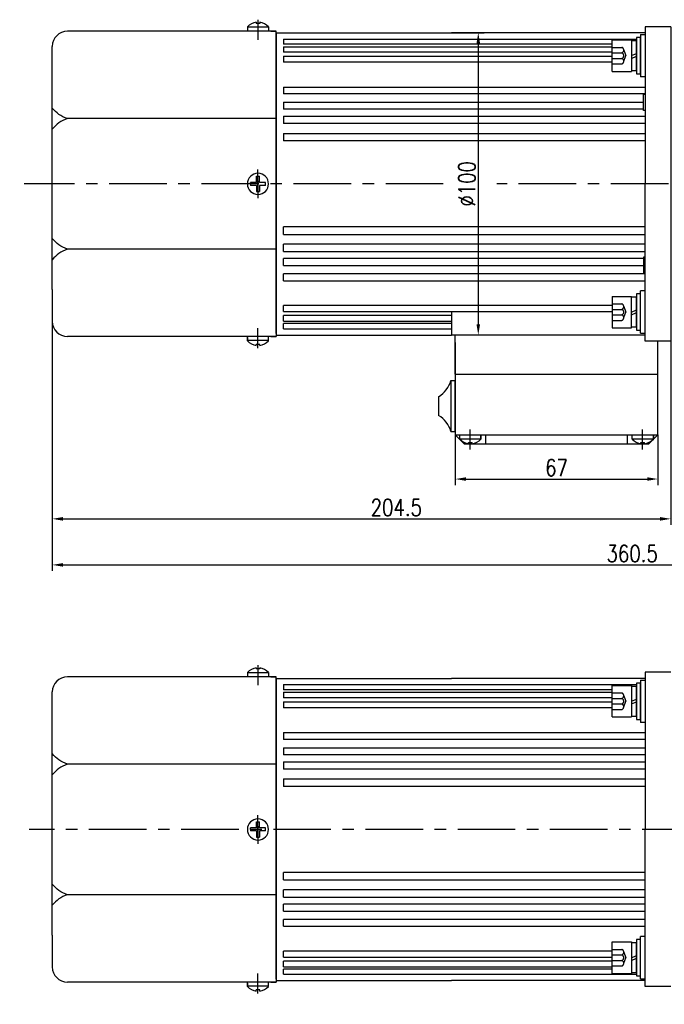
# Model space of a CAD drawing. Header units: inches. Extents: x 331 to 12887, y -474 to 4488.
# Tile 113 of 122: x 11751 to 11964, y -160 to 166. Entities that reach past the tile are written whole.
import ezdxf

# ---------------------------------------------------------------- set-up
doc = ezdxf.new("R2010")
doc.units = ezdxf.units.IN
doc.header["$LTSCALE"] = 10
doc.header["$MEASUREMENT"] = 0
doc.linetypes.add('CENTER', pattern=[10.16, 6.35, -1.27, 1.27, -1.27])
doc.linetypes.add('HIDDEN', pattern=[1.905, 1.27, -0.635])
for name, color, linetype in [('1轮廓实线层', 7, 'Continuous'), ('3中心线层', 1, 'CENTER'), ('4虚线层', 6, 'HIDDEN'), ('7标注层', 4, 'Continuous')]:
    doc.layers.add(name, color=color, linetype=linetype)
doc.styles.add('PC_TEXTSTYLE', font='isocp.shx', dxfattribs={"width": 0.8, "bigfont": 'HZFS.SHX'})
doc.styles.add('TH_GBDIM', font='romans.shx', dxfattribs={"width": 0.8, "bigfont": 'gbcbig.shx'})
doc.dimstyles.new('TH_GBDIM', dxfattribs={"dimtxt": 3.5, "dimasz": 2.5, "dimexe": 2, "dimexo": 0, "dimgap": 1, "dimtad": 1, "dimdec": 4, "dimdsep": 46, "dimtxsty": 'TH_GBDIM', "dimcen": 0.09, "dimclrd": 4, "dimclre": 4, "dimclrt": 3, "dimadec": 0, "dimazin": 0, "dimtfac": 1, "dimtdec": 4, "dimtmove": 0, "dimatfit": 3, "dimfxl": 1, "dimtzin": 0, "dimarcsym": 0})
doc.dimstyles.new('线性标注', dxfattribs={"dimtxt": 2.5, "dimasz": 3, "dimexe": 2, "dimexo": 0, "dimgap": 1, "dimtad": 1, "dimtih": 1, "dimtoh": 1, "dimdsep": 46, "dimtxsty": 'PC_TEXTSTYLE', "dimcen": 0.09, "dimclrt": 3, "dimadec": 0, "dimazin": 0, "dimtfac": 0.7, "dimtix": 1, "dimtmove": 0, "dimatfit": 0, "dimfxl": 1, "dimtzin": 0, "dimarcsym": 0})
doc.dimstyles.new('角度标注', dxfattribs={"dimtxt": 3.5, "dimasz": 3, "dimexe": 2, "dimexo": 0, "dimgap": 1, "dimtad": 1, "dimtih": 1, "dimtoh": 1, "dimdsep": 46, "dimtxsty": 'PC_TEXTSTYLE', "dimsah": 1, "dimcen": 0.09, "dimclrd": 4, "dimclrt": 3, "dimadec": 0, "dimazin": 0, "dimtfac": 0.7, "dimtmove": 0, "dimatfit": 0, "dimfxl": 1, "dimtzin": 0, "dimarcsym": 0})

# ---------------------------------------------------------------- blocks, each defined once
blk = doc.blocks.new('*D556')
at = {"layer": '7标注层', "color": 0, "lineweight": -2, "transparency": 16777216}
for p, q in [((12134.16, -101.89), (12151.97, -101.89)), ((12117.77, -149.5), (12128.01, -159.74))]:
    blk.add_line(p, q, dxfattribs=at)
at = {"layer": '7标注层', "color": 4, "lineweight": -2, "transparency": 16777216}
for start, end in [(340.385, 357.4873), (317.5127, 334.5535)]:
    blk.add_arc((12070.16, -101.89), 79.81, start, end, dxfattribs=at)
at = {"layer": '7标注层', "color": 4, "transparency": 16777216}
for points in [[(12149.31, -105.37), (12150.48, -105.4), (12149.97, -101.89)], [(12129.44, -156.2), (12128.59, -155.39), (12126.59, -158.33)]]:
    blk.add_solid(points, dxfattribs=at)
at = {"layer": 'Defpoints', "color": 0, "transparency": 16777216}
for p in [(11750.88, -101.89), (12070.16, -101.89), (12134.16, -101.89), (12139.28, -141.8), (12117.77, -149.5)]:
    blk.add_point(p, dxfattribs=at)
at = {"layer": '7标注层', "color": 3, "transparency": 16777216, "insert": (12143.9, -132.43), "char_height": 5.5, "attachment_point": 5, "style": 'TH_GBDIM'}
blk.add_mtext('45°', dxfattribs=at)
blk = doc.blocks.new('*D557')
at = {"layer": '7标注层', "color": 0, "lineweight": -2, "transparency": 16777216}
for p, q in [((12122.16, 87.21), (12122.16, -16.36)), ((11761.66, 76.71), (11761.66, -16.36)), ((11765.16, -14.36), (12118.66, -14.36))]:
    blk.add_line(p, q, dxfattribs=at)
at = {"layer": '7标注层', "color": 0, "transparency": 16777216}
for points in [[(11765.16, -13.77), (11765.16, -14.94), (11761.66, -14.36)], [(12118.66, -13.77), (12118.66, -14.94), (12122.16, -14.36)]]:
    blk.add_solid(points, dxfattribs=at)
at = {"layer": 'Defpoints', "color": 0, "transparency": 16777216}
for p in [(12122.16, 87.21), (11761.66, 76.71), (12122.16, -14.36)]:
    blk.add_point(p, dxfattribs=at)
at = {"layer": '7标注层', "color": 3, "transparency": 16777216, "insert": (11953.41, -10.61), "char_height": 5.5, "attachment_point": 5, "style": 'TH_GBDIM'}
blk.add_mtext('360.5', dxfattribs=at)
blk = doc.blocks.new('*D845')
at = {"layer": '7标注层', "color": 0, "lineweight": -2, "transparency": 16777216}
for p, q in [((11966.16, 163.71), (11966.16, -1.12)), ((11761.66, 76.71), (11761.66, -1.12)), ((11765.16, 0.88), (11962.66, 0.88))]:
    blk.add_line(p, q, dxfattribs=at)
at = {"layer": '7标注层', "color": 0, "transparency": 16777216}
for points in [[(11765.16, 1.46), (11765.16, 0.29), (11761.66, 0.88)], [(11962.66, 1.46), (11962.66, 0.29), (11966.16, 0.88)]]:
    blk.add_solid(points, dxfattribs=at)
at = {"layer": 'Defpoints', "color": 0, "transparency": 16777216}
for p in [(11966.16, 163.71), (11761.66, 76.71), (11966.16, 0.88)]:
    blk.add_point(p, dxfattribs=at)
at = {"layer": '7标注层', "color": 3, "transparency": 16777216, "insert": (11875.41, 4.63), "char_height": 5.5, "attachment_point": 5, "style": 'TH_GBDIM'}
blk.add_mtext('204.5', dxfattribs=at)
blk = doc.blocks.new('*D846')
at = {"layer": '7标注层', "color": 4, "lineweight": -2, "transparency": 16777216}
for p, q in [((11893.66, 161.71), (11904.52, 161.71)), ((11902.52, 158.21), (11902.52, 65.21)), ((11893.66, 61.71), (11904.52, 61.71))]:
    blk.add_line(p, q, dxfattribs=at)
at = {"layer": '7标注层', "color": 4, "transparency": 16777216}
for points in [[(11901.94, 158.21), (11903.1, 158.21), (11902.52, 161.71)], [(11901.94, 65.21), (11903.1, 65.21), (11902.52, 61.71)]]:
    blk.add_solid(points, dxfattribs=at)
at = {"layer": 'Defpoints', "color": 0, "transparency": 16777216}
for p in [(11893.66, 161.71), (11893.66, 61.71), (11902.52, 61.71)]:
    blk.add_point(p, dxfattribs=at)
at = {"layer": '7标注层', "color": 3, "transparency": 16777216, "insert": (11898.77, 111.71), "char_height": 5.5, "attachment_point": 5, "rotation": 90, "style": 'TH_GBDIM'}
blk.add_mtext('%%C100', dxfattribs=at)
blk = doc.blocks.new('*D844')
at = {"layer": '7标注层', "color": 4, "lineweight": -2, "transparency": 16777216}
for p, q in [((11894.91, 28.71), (11894.91, 12.05)), ((11961.91, 28.71), (11961.91, 12.05)), ((11898.41, 14.05), (11958.41, 14.05))]:
    blk.add_line(p, q, dxfattribs=at)
at = {"layer": '7标注层', "color": 4, "transparency": 16777216}
for points in [[(11898.41, 14.63), (11898.41, 13.47), (11894.91, 14.05)], [(11958.41, 14.63), (11958.41, 13.47), (11961.91, 14.05)]]:
    blk.add_solid(points, dxfattribs=at)
at = {"layer": 'Defpoints', "color": 0, "transparency": 16777216}
for p in [(11894.91, 28.71), (11961.91, 28.71), (11961.91, 14.05)]:
    blk.add_point(p, dxfattribs=at)
at = {"layer": '7标注层', "color": 3, "transparency": 16777216, "insert": (11928.41, 17.8), "char_height": 5.5, "attachment_point": 5, "style": 'TH_GBDIM'}
blk.add_mtext('67', dxfattribs=at)

msp = doc.modelspace()

# ---------------------------------------------------------------- linework, layer by layer
for p, q in [((11826.15794, 163.64433), (11826.15794, 162.20898)), ((11833.15794, 163.54992), (11826.15794, 163.54992)), ((11829.05794, 165.23718), (11829.05794, 164.80898)), ((11830.25794, 164.80898), (11829.05794, 164.80898)), ((11830.25794, 165.23718), (11830.25794, 164.80898)), ((11833.15794, 163.64433), (11833.15794, 162.20898)), ((11835.65794, 162.20898), (11766.65794, 162.20898)), ((11833.90794, 162.20898), (11835.65794, 162.20898)), ((11835.65794, 161.20898), (11835.65794, 162.20898)), ((11835.65794, 161.20898), (11835.65794, 111.70898)), ((11761.65794, 146.70898), (11761.65794, 157.20898)), ((11761.65794, 76.70898), (11761.65794, 146.70898)), ((11835.65794, 133.29022), (11766.65794, 133.29022)), ((11835.65794, 62.20898), (11835.65794, 111.70898)), ((11835.65794, 90.12774), (11766.65794, 90.12774)), ((11761.65794, 76.70898), (11761.65794, 66.20898)), ((11835.65794, 62.20898), (11835.65794, 61.20898)), ((11824.34632, 61.20898), (11766.65794, 61.20898)), ((11835.65794, 61.20898), (11824.34632, 61.20898)), ((11826.15794, 59.77364), (11826.15794, 61.20898)), ((11826.15794, 60.90623), (11826.15794, 59.77363)), ((11833.15794, 59.86804), (11826.15794, 59.86804)), ((11833.15794, 59.77364), (11833.15794, 61.20898)), ((11833.90794, 61.20898), (11835.65794, 61.20898)), ((11833.90794, 61.20898), (11835.65794, 61.20898)), ((11961.90794, 28.70898), (11961.90794, 59.70898)), ((11830.25794, 58.60898), (11829.05794, 58.60898)), ((11829.05794, 58.18078), (11829.05794, 58.60898)), ((11830.25794, 58.18078), (11830.25794, 58.60898)), ((11896.40794, 27.27364), (11896.40794, 28.70898)), ((11896.40794, 27.36804), (11903.40794, 27.36804)), ((11899.30794, 26.10898), (11900.50794, 26.10898)), ((11899.30794, 25.68078), (11899.30794, 26.10898)), ((11900.50794, 25.68078), (11900.50794, 26.10898)), ((11903.40793, 28.40623), (11903.40793, 27.27363)), ((11903.40794, 27.27364), (11903.40794, 28.70898)), ((11953.40794, 27.27364), (11953.40794, 28.70898)), ((11953.40794, 27.36804), (11960.40794, 27.36804)), ((11956.30794, 26.10898), (11957.50794, 26.10898)), ((11956.30794, 25.68078), (11956.30794, 26.10898)), ((11957.50794, 25.68078), (11957.50794, 26.10898)), ((11960.45479, 28.40623), (11960.45479, 27.27363)), ((11960.4548, 27.27364), (11960.4548, 28.70898)), ((11829.05793, -48.36024), (11829.05793, -48.78844)), ((11830.25793, -48.78844), (11829.05793, -48.78844)), ((11830.25793, -48.36024), (11830.25793, -48.78844)), ((11835.65793, -51.38844), (11766.65793, -51.38844)), ((11826.15793, -49.95309), (11826.15793, -51.38844)), ((11833.15793, -50.0475), (11826.15793, -50.0475)), ((11833.15793, -49.95309), (11833.15793, -51.38844)), ((11833.90793, -51.38844), (11835.65793, -51.38844)), ((11835.65793, -52.38844), (11835.65793, -51.38844)), ((11835.65793, -52.38844), (11835.65793, -101.88844)), ((11761.65793, -66.88844), (11761.65793, -56.38844)), ((11761.65793, -136.88844), (11761.65793, -66.88844)), ((11835.65793, -80.3072), (11766.65793, -80.3072)), ((11835.65793, -151.38844), (11835.65793, -101.88844)), ((11835.65793, -123.46968), (11766.65793, -123.46968)), ((11761.65793, -136.88844), (11761.65793, -147.38844)), ((11824.34632, -152.38844), (11766.65793, -152.38844)), ((11835.65793, -152.38844), (11824.34632, -152.38844)), ((11826.15793, -153.82378), (11826.15793, -152.38844)), ((11826.15794, -152.69119), (11826.15794, -153.82379)), ((11833.15793, -153.82378), (11833.15793, -152.38844)), ((11833.90793, -152.38844), (11835.65793, -152.38844)), ((11833.90793, -152.38844), (11835.65793, -152.38844)), ((11835.65793, -151.38844), (11835.65793, -152.38844)), ((11833.15793, -153.72938), (11826.15793, -153.72938)), ((11830.25793, -154.98844), (11829.05793, -154.98844)), ((11829.05793, -155.41664), (11829.05793, -154.98844)), ((11830.25793, -155.41664), (11830.25793, -154.98844))]:
    msp.add_line(p, q)
for centre, radius, start, end in [((11830.61783, 158.96084), 6.46728, 103.957243, 133.5991462), ((11828.69804, 158.96084), 6.46728, 46.4008538, 76.042757), ((11766.65794, 157.20898), 5, 90, 180), ((11766.65794, 66.20898), 5, 180, 270), ((11830.61783, 64.45713), 6.46728, 226.4008538, 256.042757), ((11828.69804, 64.45713), 6.46728, 283.957243, 313.5991462), ((11900.86783, 31.95713), 6.46728, 226.4008538, 256.042757), ((11898.94804, 31.95713), 6.46728, 283.957243, 313.5991462), ((11957.86783, 31.95713), 6.46728, 226.4008538, 256.042757), ((11955.94804, 31.95713), 6.46728, 283.957243, 313.5991462), ((11830.61783, -54.63658), 6.46728, 103.957243, 133.5991462), ((11828.69804, -54.63658), 6.46728, 46.4008538, 76.042757), ((11766.65793, -56.38844), 5, 90, 180), ((11766.65793, -147.38844), 5, 180, 270), ((11830.61783, -149.1403), 6.46728, 226.4008538, 256.042757), ((11828.69804, -149.1403), 6.46728, 283.957243, 313.5991462)]:
    msp.add_arc(centre, radius, start, end)
for points in [[(11766.65794, 133.29022), (11763.80279, 134.70583), (11761.65794, 136.79542)], [(11766.65794, 133.29022), (11763.80279, 131.87462), (11761.65794, 129.78503)], [(11766.65794, 90.12774), (11763.80279, 91.54334), (11761.65794, 93.63293)], [(11766.65794, 90.12774), (11763.80279, 88.71214), (11761.65794, 86.62255)], [(11766.65793, -80.3072), (11763.80278, -78.89159), (11761.65793, -76.802)], [(11766.65793, -80.3072), (11763.80278, -81.7228), (11761.65793, -83.81239)], [(11766.65793, -123.46968), (11763.80278, -122.05408), (11761.65793, -119.96449)], [(11766.65793, -123.46968), (11763.80278, -124.88529), (11761.65793, -126.97488)]]:
    msp.add_spline(points, degree=3)
at = {"layer": '1轮廓实线层'}
for p, q in [((11957.65794, 163.70898), (11957.65794, 153.70898)), ((11966.15794, 163.70898), (11957.65794, 163.70898)), ((11835.65794, 111.70898), (11835.65794, 161.70898)), ((11835.65794, 161.70898), (11893.65794, 161.70898)), ((11835.65794, 161.70898), (11835.65794, 61.70898)), ((11838.15794, 159.638), (11954.87794, 159.638)), ((11838.15794, 159.638), (11838.15794, 157.92549)), ((11957.65794, 161.70898), (11893.65794, 161.70898)), ((11956.15794, 160.13539), (11954.87794, 160.13539)), ((11954.87794, 160.13539), (11954.87794, 157.49539)), ((11956.15794, 161.13539), (11956.15794, 147.13539)), ((11956.15794, 161.13539), (11957.65794, 161.13539)), ((11956.15794, 157.49539), (11956.15794, 160.13539)), ((11946.79794, 157.92549), (11838.15794, 157.92549)), ((11838.15794, 157.10636), (11946.79794, 157.10636)), ((11838.15794, 157.10636), (11838.15794, 155.25577)), ((11946.79794, 148.93539), (11946.79794, 159.33539)), ((11946.79794, 159.33539), (11953.19794, 159.33539)), ((11953.19794, 159.33539), (11953.19794, 148.93539)), ((11953.19794, 159.05539), (11953.19794, 149.21539)), ((11954.87794, 159.05539), (11953.19794, 159.05539)), ((11954.87794, 149.21539), (11954.87794, 159.05539)), ((11954.87794, 157.49539), (11954.87794, 150.77539)), ((11956.15794, 150.77539), (11956.15794, 157.49539)), ((11946.79794, 155.25577), (11838.15794, 155.25577)), ((11838.15794, 153.91658), (11946.79794, 153.91658)), ((11838.15794, 153.91658), (11838.15794, 151.93687)), ((11953.19794, 154.13539), (11954.87794, 154.85915)), ((11953.19794, 153.23068), (11954.87794, 153.95445)), ((11957.65794, 153.70898), (11957.65794, 111.70898)), ((11946.79794, 151.93687), (11838.15794, 151.93687)), ((11954.87794, 150.77539), (11954.87794, 148.13539)), ((11956.15794, 148.13539), (11956.15794, 150.77539)), ((11946.79794, 148.93539), (11953.19794, 148.93539)), ((11953.19794, 149.21539), (11954.87794, 149.21539)), ((11954.87794, 148.13539), (11956.15794, 148.13539)), ((11957.65794, 147.13539), (11956.15794, 147.13539)), ((11838.15794, 143.74206), (11957.65794, 143.74206)), ((11838.15794, 143.74206), (11838.15794, 141.4975)), ((11957.65794, 141.4975), (11838.15794, 141.4975)), ((11957.15794, 141.40898), (11957.65794, 141.40898)), ((11957.15794, 136.00898), (11957.15794, 141.40898)), ((11838.15794, 138.71089), (11957.15734, 138.71089)), ((11838.15794, 138.71089), (11838.15794, 136.38146)), ((11957.15794, 136.38146), (11838.15794, 136.38146)), ((11838.15794, 134.08989), (11957.65794, 134.08989)), ((11838.15794, 134.08989), (11838.15794, 131.70049)), ((11957.65794, 136.00898), (11957.15794, 136.00898)), ((11957.65794, 131.70049), (11838.15794, 131.70049)), ((11838.15794, 128.40983), (11957.65794, 128.40983)), ((11838.15794, 128.40983), (11838.15794, 125.96628)), ((11957.65794, 125.96628), (11838.15794, 125.96628)), ((11829.15794, 112.20898), (11829.15794, 114.20898)), ((11829.15794, 114.20898), (11830.15794, 114.20898)), ((11830.15794, 112.20898), (11830.15794, 114.20898)), ((11829.15794, 112.20898), (11827.15794, 112.20898)), ((11827.15794, 111.70898), (11827.15794, 112.20898)), ((11827.15794, 111.70898), (11827.15794, 111.20898)), ((11829.15794, 111.20898), (11827.15794, 111.20898)), ((11829.15794, 111.20898), (11829.15794, 109.20898)), ((11832.15794, 112.20898), (11830.15794, 112.20898)), ((11832.15794, 111.20898), (11830.15794, 111.20898)), ((11830.15794, 111.20898), (11830.15794, 109.20898)), ((11832.15794, 111.20898), (11832.15794, 112.20898)), ((11835.65794, 111.70898), (11835.65794, 61.70898)), ((11957.65794, 69.70898), (11957.65794, 111.70898)), ((11829.15794, 109.20898), (11830.15794, 109.20898)), ((11838.15794, 95.00813), (11838.15794, 97.45169)), ((11957.65794, 97.45169), (11838.15794, 97.45169)), ((11838.15794, 95.00813), (11957.65794, 95.00813)), ((11838.15794, 89.32807), (11838.15794, 91.71747)), ((11957.65794, 91.71747), (11838.15794, 91.71747)), ((11838.15794, 89.32807), (11957.65794, 89.32807)), ((11838.15794, 84.70708), (11838.15794, 87.0365)), ((11957.15794, 87.0365), (11838.15794, 87.0365)), ((11838.15794, 84.70708), (11957.15794, 84.70708)), ((11952.59389, 84.70708), (11957.15734, 84.70708)), ((11957.65794, 87.40898), (11957.15794, 87.40898)), ((11957.15794, 87.40898), (11957.15794, 82.00898)), ((11838.15794, 79.67591), (11838.15794, 81.92046)), ((11957.65794, 81.92046), (11838.15794, 81.92046)), ((11957.65794, 81.92046), (11952.62409, 81.92046)), ((11957.15794, 82.00898), (11957.65794, 82.00898)), ((11838.15794, 79.67591), (11957.65794, 79.67591)), ((11952.61818, 79.67591), (11957.65794, 79.67591)), ((11956.15794, 75.28257), (11954.87794, 75.28257)), ((11954.87794, 75.28257), (11954.87794, 72.64257)), ((11957.65794, 76.28257), (11956.15794, 76.28257)), ((11956.15794, 62.28257), (11956.15794, 76.28257)), ((11956.15794, 72.64257), (11956.15794, 75.28257)), ((11946.79795, 74.48257), (11953.19795, 74.48257)), ((11946.79795, 74.48257), (11946.79796, 64.08257)), ((11954.87794, 74.20257), (11953.19794, 74.20257)), ((11953.19796, 64.08257), (11953.19795, 74.48257)), ((11953.19795, 64.36257), (11953.19795, 74.20257)), ((11954.87794, 64.36257), (11954.87794, 74.20257)), ((11954.87794, 72.64257), (11954.87794, 65.92257)), ((11956.15794, 65.92257), (11956.15794, 72.64257)), ((11838.15794, 69.50138), (11838.15794, 71.48109)), ((11946.79794, 71.48109), (11838.15794, 71.48109)), ((11838.15794, 69.50138), (11946.79794, 69.50138)), ((11893.65794, 69.50138), (11893.65794, 61.70898)), ((11953.19794, 69.28257), (11954.87794, 70.00634)), ((11953.19794, 68.37787), (11954.87794, 69.10163)), ((11957.65794, 59.70898), (11957.65794, 69.70898)), ((11838.15794, 66.3116), (11838.15794, 68.16219)), ((11893.65794, 68.16219), (11838.15794, 68.16219)), ((11838.15794, 66.3116), (11893.65794, 66.3116)), ((11838.15794, 63.77996), (11838.15794, 65.49247)), ((11893.65794, 65.49247), (11838.15794, 65.49247)), ((11954.87794, 65.92257), (11954.87794, 63.28257)), ((11956.15794, 63.28257), (11956.15794, 65.92257)), ((11838.15794, 63.77996), (11893.65794, 63.77996)), ((11946.79796, 64.08257), (11953.19796, 64.08257)), ((11953.19794, 64.36257), (11954.87794, 64.36257)), ((11954.87794, 63.28257), (11956.15794, 63.28257)), ((11956.15794, 62.28257), (11957.65794, 62.28257)), ((11835.65794, 61.70898), (11893.65794, 61.70898)), ((11957.65794, 61.70898), (11893.65794, 61.70898)), ((11894.90794, 48.70898), (11894.90794, 61.70898)), ((11894.90794, 59.26468), (11894.90794, 28.70898)), ((11957.65794, 61.70898), (11952.61733, 61.70898)), ((11966.15794, 59.70898), (11957.65794, 59.70898)), ((11893.50052, 46.60898), (11893.50052, 29.80898)), ((11893.50052, 46.60898), (11894.90794, 46.60898)), ((11894.90794, 29.80898), (11894.90794, 46.60898)), ((11889.38341, 41.29057), (11889.38341, 35.12739)), ((11893.50052, 29.80898), (11894.90794, 29.80898)), ((11894.90794, 28.70898), (11897.90794, 25.70898)), ((11894.90794, 28.70898), (11904.90794, 28.70898)), ((11904.90794, 28.70898), (11904.90794, 25.70898)), ((11951.90794, 28.70898), (11961.90794, 28.70898)), ((11951.90794, 25.70898), (11951.90794, 28.70898)), ((11961.90794, 28.70898), (11958.90794, 25.70898)), ((11897.90794, 25.70898), (11958.90794, 25.70898)), ((11835.65793, -101.88844), (11835.65793, -51.88844)), ((11835.65793, -51.88844), (11893.65793, -51.88844)), ((11835.65793, -51.88844), (11835.65793, -151.88844)), ((11957.65793, -51.88844), (11893.65793, -51.88844)), ((11957.65793, -49.88844), (11957.65793, -59.88844)), ((11966.15793, -49.88844), (11957.65793, -49.88844)), ((11838.15793, -53.95942), (11954.87793, -53.95942)), ((11838.15793, -53.95942), (11838.15793, -55.67193)), ((11946.79793, -64.66203), (11946.79793, -54.26203)), ((11946.79793, -54.26203), (11953.19793, -54.26203)), ((11953.19793, -54.26203), (11953.19793, -64.66203)), ((11953.19793, -54.54203), (11953.19793, -64.38203)), ((11954.87793, -54.54203), (11953.19793, -54.54203)), ((11956.15793, -53.46203), (11954.87793, -53.46203)), ((11954.87793, -53.46203), (11954.87793, -56.10203)), ((11954.87793, -64.38203), (11954.87793, -54.54203)), ((11956.15793, -52.46203), (11956.15793, -66.46203)), ((11956.15793, -52.46203), (11957.65793, -52.46203)), ((11956.15793, -56.10203), (11956.15793, -53.46203)), ((11946.79793, -55.67193), (11838.15793, -55.67193)), ((11838.15793, -56.49106), (11946.79793, -56.49106)), ((11838.15793, -56.49106), (11838.15793, -58.34165)), ((11946.79793, -58.34165), (11838.15793, -58.34165)), ((11954.87793, -56.10203), (11954.87793, -62.82203)), ((11956.15793, -62.82203), (11956.15793, -56.10203)), ((11838.15793, -59.68084), (11946.79793, -59.68084)), ((11838.15793, -59.68084), (11838.15793, -61.66055)), ((11946.79793, -61.66055), (11838.15793, -61.66055)), ((11953.19793, -59.46203), (11954.87793, -58.73827)), ((11953.19793, -60.36674), (11954.87793, -59.64297)), ((11957.65793, -59.88844), (11957.65793, -101.88844)), ((11946.79793, -64.66203), (11953.19793, -64.66203)), ((11953.19793, -64.38203), (11954.87793, -64.38203)), ((11954.87793, -62.82203), (11954.87793, -65.46203)), ((11956.15793, -65.46203), (11956.15793, -62.82203)), ((11954.87793, -65.46203), (11956.15793, -65.46203)), ((11957.65793, -66.46203), (11956.15793, -66.46203)), ((11838.15793, -69.85537), (11957.65793, -69.85537)), ((11838.15793, -69.85537), (11838.15793, -72.09992)), ((11957.65793, -72.09992), (11838.15793, -72.09992)), ((11838.15793, -74.88654), (11957.65793, -74.88654)), ((11838.15793, -74.88654), (11838.15793, -77.21596)), ((11957.65793, -77.21596), (11838.15793, -77.21596)), ((11838.15793, -79.50753), (11957.65793, -79.50753)), ((11838.15793, -79.50753), (11838.15793, -81.89693)), ((11957.65793, -81.89693), (11838.15793, -81.89693)), ((11838.15793, -85.18759), (11957.65793, -85.18759)), ((11838.15793, -85.18759), (11838.15793, -87.63115)), ((11957.65793, -87.63115), (11838.15793, -87.63115)), ((11829.15793, -101.38844), (11829.15793, -99.38844)), ((11829.15793, -99.38844), (11830.15793, -99.38844)), ((11830.15793, -101.38844), (11830.15793, -99.38844)), ((11829.15793, -101.38844), (11827.15793, -101.38844)), ((11827.15793, -101.88844), (11827.15793, -101.38844)), ((11827.15793, -101.88844), (11827.15793, -102.38844)), ((11829.15793, -102.38844), (11827.15793, -102.38844)), ((11829.15793, -102.38844), (11829.15793, -104.38844)), ((11832.15793, -101.38844), (11830.15793, -101.38844)), ((11832.15793, -102.38844), (11830.15793, -102.38844)), ((11830.15793, -102.38844), (11830.15793, -104.38844)), ((11832.15793, -102.38844), (11832.15793, -101.38844)), ((11835.65793, -101.88844), (11835.65793, -151.88844)), ((11957.65793, -143.88844), (11957.65793, -101.88844)), ((11829.15793, -104.38844), (11830.15793, -104.38844)), ((11838.15793, -118.58929), (11838.15793, -116.14573)), ((11957.65793, -116.14573), (11838.15793, -116.14573)), ((11838.15793, -118.58929), (11957.65793, -118.58929)), ((11838.15793, -124.26935), (11838.15793, -121.87995)), ((11957.65793, -121.87995), (11838.15793, -121.87995)), ((11838.15793, -124.26935), (11957.65793, -124.26935)), ((11838.15793, -128.89034), (11838.15793, -126.56092)), ((11957.65793, -126.56092), (11838.15793, -126.56092)), ((11838.15793, -128.89034), (11957.65793, -128.89034)), ((11952.59388, -128.89034), (11957.65793, -128.89034)), ((11838.15793, -133.92151), (11838.15793, -131.67696)), ((11957.65793, -131.67696), (11838.15793, -131.67696)), ((11957.65793, -131.67696), (11952.62409, -131.67696)), ((11838.15793, -133.92151), (11957.65793, -133.92151)), ((11952.61818, -133.92151), (11957.65793, -133.92151)), ((11946.79793, -149.51485), (11946.79793, -139.11485)), ((11946.79793, -139.11485), (11953.19793, -139.11485)), ((11953.19793, -139.11485), (11953.19793, -149.51485)), ((11953.19793, -139.39485), (11953.19793, -149.23485)), ((11954.87793, -139.39485), (11953.19793, -139.39485)), ((11956.15793, -138.31485), (11954.87793, -138.31485)), ((11954.87793, -138.31485), (11954.87793, -140.95485)), ((11954.87793, -149.23485), (11954.87793, -139.39485)), ((11957.65793, -137.31485), (11956.15793, -137.31485)), ((11956.15793, -151.31485), (11956.15793, -137.31485)), ((11956.15793, -140.95485), (11956.15793, -138.31485)), ((11838.15793, -144.09604), (11838.15793, -142.11633)), ((11946.79793, -142.11633), (11838.15793, -142.11633)), ((11954.87793, -140.95485), (11954.87793, -147.67485)), ((11956.15793, -147.67485), (11956.15793, -140.95485)), ((11838.15793, -144.09604), (11946.79793, -144.09604)), ((11838.15793, -147.28582), (11838.15793, -145.43523)), ((11946.79793, -145.43523), (11838.15793, -145.43523)), ((11953.19793, -144.31485), (11954.87793, -143.59108)), ((11953.19793, -145.21955), (11954.87793, -144.49579)), ((11957.65793, -153.88844), (11957.65793, -143.88844)), ((11838.15793, -147.28582), (11946.79793, -147.28582)), ((11838.15793, -149.81746), (11838.15793, -148.10495)), ((11946.79793, -148.10495), (11838.15793, -148.10495)), ((11838.15793, -149.81746), (11954.87793, -149.81746)), ((11946.79793, -149.51485), (11953.19793, -149.51485)), ((11953.19793, -149.23485), (11954.87793, -149.23485)), ((11954.87793, -147.67485), (11954.87793, -150.31485)), ((11956.15793, -150.31485), (11956.15793, -147.67485)), ((11835.65793, -151.88844), (11893.65793, -151.88844)), ((11957.65793, -151.88844), (11893.65793, -151.88844)), ((11957.65793, -151.88844), (11952.61733, -151.88844)), ((11954.87793, -150.31485), (11956.15793, -150.31485)), ((11956.15793, -151.31485), (11957.65793, -151.31485)), ((11966.15793, -153.88844), (11957.65793, -153.88844))]:
    msp.add_line(p, q, dxfattribs=at)
at = {"layer": '1轮廓实线层', "color": 7}
for p, q in [((11894.90794, 48.70898), (11961.90794, 48.70898)), ((11904.90794, 28.70898), (11951.90794, 28.70898))]:
    msp.add_line(p, q, dxfattribs=at)
at = {"layer": '1轮廓实线层'}
for centre, radius, start, end in [((11829.65794, 111.70898), 3.5, 0, 180), ((11829.65794, 111.70898), 3.5, 180, 0), ((11884.06052, 49.66394), 9.92202, 302.4438553, 342.0674814), ((11884.06052, 26.75403), 9.92202, 17.9325186, 57.5561447), ((11829.65793, -101.88844), 3.5, 0, 180), ((11829.65793, -101.88844), 3.5, 180, 0)]:
    msp.add_arc(centre, radius, start, end, dxfattribs=at)
at = {"layer": '3中心线层'}
for p, q in [((11829.65794, 166.03294), (11829.65794, 159.41206)), ((11829.65794, 110.65609), (11829.65794, 116.43729)), ((11829.65794, 112.76188), (11829.65794, 106.98067)), ((11829.65794, 57.38502), (11829.65794, 64.0059)), ((11899.86108, 23.80241), (11899.86108, 30.4233)), ((11956.86108, 23.80241), (11956.86108, 30.4233)), ((11829.65793, -47.56448), (11829.65793, -54.18536)), ((11829.65793, -102.94134), (11829.65793, -97.16013)), ((11829.65793, -100.83554), (11829.65793, -106.61675)), ((11829.65793, -156.2124), (11829.65793, -149.59152))]:
    msp.add_line(p, q, dxfattribs=at)
at = {"layer": '3中心线层', "ltscale": 0.3}
for p, q in [((11890.95243, 111.70898), (11752.35683, 111.70898)), ((11995.86578, 111.70898), (11908.66081, 111.70898)), ((12097.64495, -101.88844), (11753.9978, -101.88844))]:
    msp.add_line(p, q, dxfattribs=at)
at = {"layer": '4虚线层'}
for p, q in [((11946.79794, 156.87939), (11949.99794, 156.87939)), ((11946.79794, 155.05006), (11949.99794, 155.05006)), ((11946.79794, 153.22072), (11949.99794, 153.22072)), ((11950.63794, 155.96472), (11951.31794, 154.13539)), ((11950.63794, 152.30606), (11951.31794, 154.13539)), ((11946.79794, 151.39139), (11949.99794, 151.39139)), ((11946.79795, 72.02657), (11949.99795, 72.02657)), ((11946.79795, 70.19724), (11949.99795, 70.19724)), ((11950.63795, 71.11191), (11951.31795, 69.28257)), ((11950.63795, 67.45324), (11951.31795, 69.28257)), ((11946.79795, 68.3679), (11949.99795, 68.3679)), ((11946.79795, 66.53857), (11949.99795, 66.53857)), ((11946.79793, -56.71803), (11949.99793, -56.71803)), ((11946.79793, -58.54737), (11949.99793, -58.54737)), ((11950.63793, -57.6327), (11951.31793, -59.46203)), ((11946.79793, -60.3767), (11949.99793, -60.3767)), ((11950.63793, -61.29137), (11951.31793, -59.46203)), ((11946.79793, -62.20603), (11949.99793, -62.20603)), ((11946.79793, -141.57085), (11949.99793, -141.57085)), ((11950.63793, -142.48551), (11951.31793, -144.31485)), ((11946.79793, -143.40018), (11949.99793, -143.40018)), ((11946.79793, -145.22951), (11949.99793, -145.22951)), ((11950.63793, -146.14418), (11951.31793, -144.31485)), ((11946.79793, -147.05885), (11949.99793, -147.05885))]:
    msp.add_line(p, q, dxfattribs=at)
for centre, start, end in [((11949.66433, 155.96472), 290.0383846, 69.9616154), ((11949.66433, 154.13539), 290.0383846, 69.9616154), ((11949.66433, 152.30606), 290.0383846, 69.9616154), ((11949.66435, 71.1119), 290.0384073, 69.9616381), ((11949.66435, 69.28257), 290.0384073, 69.9616381), ((11949.66435, 67.45324), 290.0384073, 69.9616381), ((11949.66433, -57.6327), 290.0383846, 69.9616154), ((11949.66433, -59.46203), 290.0383846, 69.9616154), ((11949.66433, -61.29137), 290.0383846, 69.9616154), ((11949.66433, -142.48551), 290.0383846, 69.9616154), ((11949.66433, -144.31485), 290.0383846, 69.9616154), ((11949.66433, -146.14418), 290.0383846, 69.9616154)]:
    msp.add_arc(centre, 0.97361, start, end, dxfattribs=at)

# ---------------------------------------------------------------- dimensions: what is measured, and where the dimension line sits
at = {"layer": '7标注层'}
for base, p1, p2, dimstyle, override, picture, middle in [((11966.15794, 0.87621), (11761.65794, 76.70898), (11966.15794, 163.70898), '线性标注', {"dimtxt": 5.5, "dimasz": 3.5, "dimtxsty": 'TH_GBDIM', "dimadec": 2}, '*D845', (11875.40794, 0.87621)), ((12122.15793, -14.358), (11761.65794, 76.70898), (12122.15793, 87.20898), '线性标注', {"dimtxt": 5.5, "dimasz": 3.5, "dimtxsty": 'TH_GBDIM', "dimadec": 2}, '*D557', (11953.40793, -14.358)), ((11961.90794, 14.05079), (11894.90794, 28.70898), (11961.90794, 28.70898), 'TH_GBDIM', {"dimtxt": 5.5, "dimasz": 3.5, "dimdec": 1, "dimadec": 1}, '*D844', (11928.40794, 14.05079))]:
    dim = msp.add_linear_dim(base=base, p1=p1, p2=p2, dimstyle=dimstyle, override=override, dxfattribs=at)
    dim.commit()
    dim.dimension.update_dxf_attribs({"geometry": picture, "text_midpoint": middle, "dimtype": 160})
dim = msp.add_linear_dim(base=(11902.51863, 61.70898), p1=(11893.65793, 161.70898), p2=(11893.65793, 61.70898), angle=90, text='%%C100', dimstyle='TH_GBDIM', override={"dimtxt": 5.5, "dimasz": 3.5, "dimgap": 1, "dimtad": 1, "dimjust": 0, "dimdec": 1, "dimlfac": 1.25, "dimse1": 0, "dimse2": 0, "dimsd1": 0, "dimsd2": 0, "dimadec": 1}, dxfattribs=at)
dim.commit()
dim.dimension.update_dxf_attribs({"geometry": '*D846', "text_midpoint": (11898.76863, 111.70898)})
dim = msp.add_angular_dim_2l(base=(12139.27843, -141.79518), line1=((12134.15794, -101.88844), (11750.88179, -101.88844)), line2=((12070.15793, -101.88844), (12117.77321, -149.50372)), dimstyle='角度标注', override={"dimtxt": 5.5, "dimasz": 3.5, "dimdec": 0, "dimtxsty": 'TH_GBDIM', "dimazin": 2}, dxfattribs=at)
dim.commit()
dim.dimension.update_dxf_attribs({"geometry": '*D556', "text_midpoint": (12143.89597, -132.43174)})

doc.saveas('drawing.dxf')
